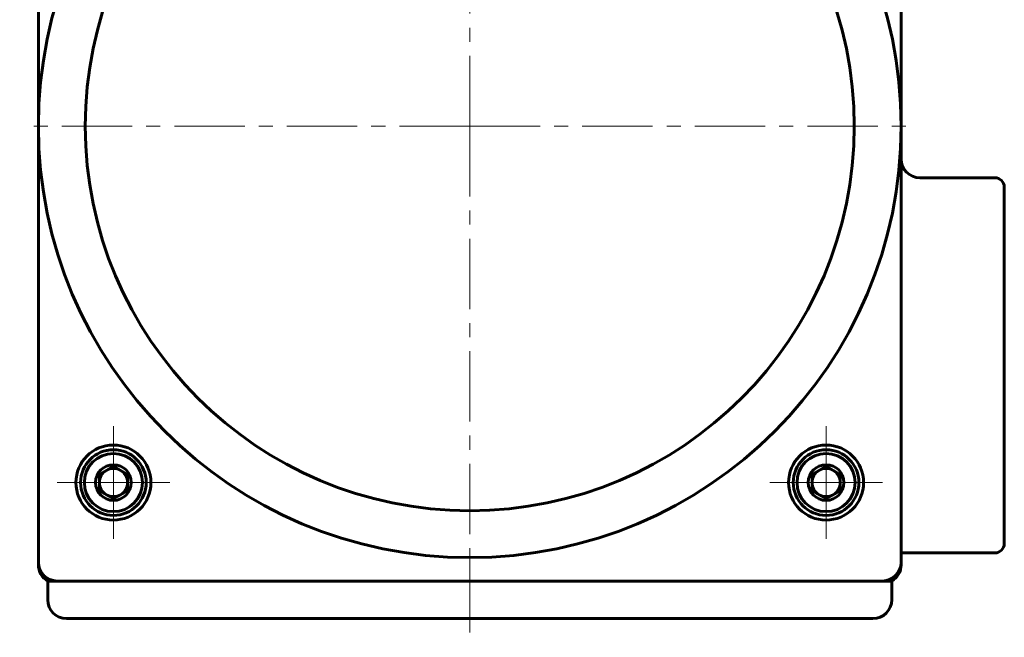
# Model space of a CAD drawing. Header units: millimetres. Extents: x -104 to 267, y -66 to 65.
# Tile 10 of 16: x 156 to 261, y -66 to -1. Entities that reach past the tile are written whole.
import ezdxf

# ---------------------------------------------------------------- set-up
doc = ezdxf.new("R2010")
doc.units = ezdxf.units.MM
doc.linetypes.add('K5LT_AXLED', pattern=[12, 7.5, -1.5, 1.5, -1.5])
doc.linetypes.add('K5LT_BASIC', pattern=[0])
doc.layers.add('Системный слой (1)', color=7, linetype='Continuous', true_color=0x6c6c6c)

# ---------------------------------------------------------------- blocks, each defined once
blk = doc.blocks.new('U67')
at = {"layer": 'Системный слой (1)', "color": 30, "linetype": 'K5LT_AXLED', "lineweight": 18, "true_color": 0xff8000}
for q in [(166.36, -43.85), (160.36, -49.85), (172.36, -49.85), (166.36, -55.85)]:
    blk.add_line((166.36, -49.85), q, dxfattribs=at)
blk = doc.blocks.new('U69')
at = {"layer": 'Системный слой (1)', "color": 30, "linetype": 'K5LT_AXLED', "lineweight": 18, "true_color": 0xff8000}
for q in [(204.36, 36.15), (156.36, -11.85), (252.36, -11.85), (204.36, -59.85)]:
    blk.add_line((204.36, -11.85), q, dxfattribs=at)
blk = doc.blocks.new('U70')
at = {"layer": 'Системный слой (1)', "color": 30, "linetype": 'K5LT_AXLED', "lineweight": 18, "true_color": 0xff8000}
for q in [(242.36, -43.85), (236.36, -49.85), (248.36, -49.85), (242.36, -55.85)]:
    blk.add_line((242.36, -49.85), q, dxfattribs=at)

msp = doc.modelspace()

# ---------------------------------------------------------------- linework, layer by layer
at = {"layer": 'Системный слой (1)', "color": 150, "linetype": 'K5LT_BASIC', "lineweight": 60, "true_color": 0x0080ff}
for p, q in [((158.36, 32.15), (158.36, -11.85)), ((250.36, -11.85), (250.36, 32.15)), ((158.36, -11.85), (158.36, -58.35)), ((250.36, -58.35), (250.36, -11.85)), ((260.36, -17.35), (252.36, -17.35)), ((261.36, -56.35), (261.36, -18.35)), ((166.36, -48.12), (164.86, -48.98)), ((167.86, -48.98), (166.36, -48.12)), ((242.36, -48.12), (240.86, -48.98)), ((243.86, -48.98), (242.36, -48.12)), ((164.86, -48.98), (164.86, -50.72)), ((167.86, -50.72), (167.86, -48.98)), ((240.86, -48.98), (240.86, -50.72)), ((243.86, -50.72), (243.86, -48.98)), ((164.86, -50.72), (166.36, -51.58)), ((166.36, -51.58), (167.86, -50.72)), ((240.86, -50.72), (242.36, -51.58)), ((242.36, -51.58), (243.86, -50.72)), ((250.36, -57.35), (260.36, -57.35)), ((158.36, -58.62), (158.36, -58.35)), ((250.36, -58.35), (250.36, -58.62)), ((159.36, -60.35), (160.36, -60.35)), ((159.36, -60.35), (159.36, -62.35)), ((160.36, -60.35), (248.36, -60.35)), ((248.36, -60.35), (249.36, -60.35)), ((249.36, -60.35), (249.36, -62.35)), ((247.36, -64.35), (161.36, -64.35))]:
    msp.add_line(p, q, dxfattribs=at)
at = {"layer": 'Системный слой (1)', "color": 30, "linetype": 'K5LT_AXLED', "lineweight": 18, "true_color": 0xff8000}
msp.add_line((204.36, -58.35), (204.36, -66.35), dxfattribs=at)
at = {"layer": 'Системный слой (1)', "color": 150, "linetype": 'K5LT_BASIC', "lineweight": 60, "true_color": 0x0080ff}
for centre, radius in [((204.36, -11.85), 46), ((204.36, -11.85), 41), ((166.36, -49.85), 4), ((242.36, -49.85), 4), ((166.36, -49.85), 3.5), ((166.36, -49.85), 3.1), ((242.36, -49.85), 3.5), ((242.36, -49.85), 3.1), ((166.36, -49.85), 1.9), ((242.36, -49.85), 1.9)]:
    msp.add_circle(centre, radius, dxfattribs=at)
for centre, radius, start, end in [((252.36, -15.35), 2, 180, 270), ((260.36, -18.35), 1, 0, 90), ((166.36, -49.85), 1.5, 120, 180), ((166.36, -49.85), 1.5, 90, 120), ((166.36, -49.85), 1.5, 60, 90), ((166.36, -49.85), 1.5, 0, 60), ((242.36, -49.85), 1.5, 120, 180), ((242.36, -49.85), 1.5, 90, 120), ((242.36, -49.85), 1.5, 60, 90), ((242.36, -49.85), 1.5, 0, 60), ((166.36, -49.85), 1.5, 180, 240), ((166.36, -49.85), 1.5, 300, 0), ((242.36, -49.85), 1.5, 180, 240), ((242.36, -49.85), 1.5, 300, 0), ((166.36, -49.85), 1.5, 240, 300), ((242.36, -49.85), 1.5, 240, 300), ((260.36, -56.35), 1, 270, 0), ((160.36, -58.35), 2, 180, 270), ((160.36, -58.62), 2, 180, 240), ((248.36, -58.35), 2, 270, 0), ((248.36, -58.62), 2, 300, 0), ((161.36, -62.35), 2, 180, 270), ((247.36, -62.35), 2, 270, 0)]:
    msp.add_arc(centre, radius, start, end, dxfattribs=at)

# ---------------------------------------------------------------- block references
at = {"layer": 'Системный слой (1)'}
for name in ['U69', 'U67', 'U70']:
    msp.add_blockref(name, (0, 0), dxfattribs=at)

doc.saveas('drawing.dxf')
